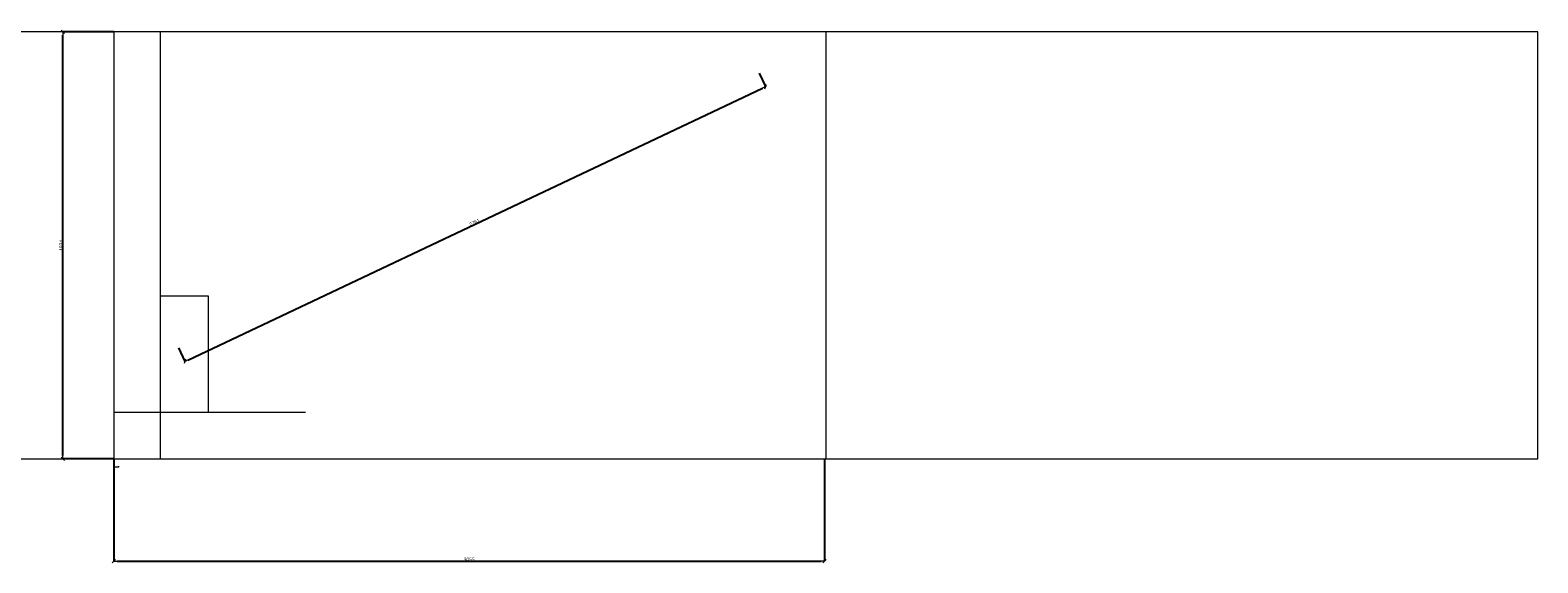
# Model space of a CAD drawing. Header units: metres. Extents: x 7506757 to 756746378, y 5735207 to 582114514.
# Tile 107 of 256: x 7737944 to 7802744, y 5735207 to 5758085. Entities that reach past the tile are written whole.
import ezdxf

# ---------------------------------------------------------------- set-up
doc = ezdxf.new("R2010")
doc.units = ezdxf.units.M
doc.header["$MEASUREMENT"] = 0
doc.header["$PDMODE"] = 2
doc.layers.get('0').update_dxf_attribs({"color": 250, "linetype": 'CONTINUOUS', "lineweight": 100, "plot": 0})
doc.layers.get('Defpoints').update_dxf_attribs({"linetype": 'CONTINUOUS'})
doc.layers.add('PWYMIAR', color=7, linetype='CONTINUOUS')
doc.layers.add('WYMIARY', color=8, linetype='CONTINUOUS', lineweight=13)
doc.styles.add('GENERATED_STYLE_1', font='arial.ttf')
doc.styles.get("Standard").update_dxf_attribs({"font": 'Simplex.SHX', "width": 0.75})
doc.dimstyles.new('GENERATED_STYLE__1', dxfattribs={"dimtxt": 150, "dimasz": 142.5, "dimexe": 0.18, "dimexo": 0, "dimgap": 0.09, "dimtad": 1, "dimdec": 0, "dimlfac": 0.1, "dimzin": 0, "dimdsep": 46, "dimtxsty": 'GENERATED_STYLE_1', "dimblk": 'ARROWHEAD_6', "dimblk1": 'ARROWHEAD_6', "dimblk2": 'ARROWHEAD_6', "dimcen": 0.09, "dimclrd": 251, "dimclre": 251, "dimclrt": 7, "dimazin": 0, "dimtfac": 1, "dimtdec": 4, "dimtmove": 0, "dimatfit": 3, "dimfxl": 0, "dimtolj": 1, "dimtzin": 0, "dimarcsym": 0})
doc.dimstyles.new('WEW', dxfattribs={"dimtxt": 2, "dimasz": 8, "dimexe": 10, "dimexo": 5, "dimgap": 4, "dimtad": 1, "dimdec": 0, "dimdsep": 46, "dimtxsty": 'Standard', "dimblk1": 'OBLIQUE', "dimblk2": 'OBLIQUE', "dimsah": 1, "dimcen": -5, "dimdle": 10, "dimclrd": 8, "dimclre": 8, "dimadec": 0, "dimazin": 0, "dimtfac": 1, "dimtdec": 0, "dimtmove": 2, "dimatfit": 3, "dimfxl": 0, "dimtolj": 1, "dimlwd": 9, "dimlwe": 9, "dimarcsym": 0})

# ---------------------------------------------------------------- blocks, each defined once
blk = doc.blocks.new('ARROWHEAD_6')
at = {"color": 0, "linetype": 'Continuous', "lineweight": 0}
for p, q in [((0, 0), (-1, 0)), ((-0.5, -0.5), (0.5, 0.5))]:
    blk.add_line(p, q, dxfattribs=at)
blk = doc.blocks.new('*D7014')
at = {"layer": 'Defpoints', "color": 0, "linetype": 'Continuous', "transparency": 16777216}
for p in [(7741537, 5739674), (7772089, 5739674), (7772089, 5735278)]:
    blk.add_point(p, dxfattribs=at)
at = {"layer": 'PWYMIAR', "color": 251, "linetype": 'Continuous', "lineweight": -2, "transparency": 16777216}
for p, q in [((7741537, 5739674), (7741537, 5735278)), ((7772089, 5739674), (7772089, 5735278)), ((7741679, 5735278), (7771946, 5735278))]:
    blk.add_line(p, q, dxfattribs=at)
at = {"layer": 'PWYMIAR', "color": 251, "linetype": 'Continuous', "lineweight": -2, "transparency": 16777216, "xscale": 142.5, "yscale": 142.5, "zscale": 142.5, "rotation": 180}
blk.add_blockref('ARROWHEAD_6', (7741537, 5735278), dxfattribs=at)
at = {"layer": 'PWYMIAR', "color": 251, "linetype": 'Continuous', "lineweight": -2, "transparency": 16777216, "xscale": 142.5, "yscale": 142.5, "zscale": 142.5}
blk.add_blockref('ARROWHEAD_6', (7772089, 5735278), dxfattribs=at)
at = {"layer": 'PWYMIAR', "color": 7, "linetype": 'Continuous', "lineweight": 13, "transparency": 16777216, "insert": (7756813, 5735355), "char_height": 150, "attachment_point": 5, "style": 'GENERATED_STYLE_1'}
blk.add_mtext('\\A1;3055', dxfattribs=at)
blk = doc.blocks.new('*D7015')
at = {"layer": 'Defpoints', "color": 0, "linetype": 'Continuous', "transparency": 16777216}
for p in [(7739355, 5758014), (7741537, 5758014), (7741537, 5739674)]:
    blk.add_point(p, dxfattribs=at)
at = {"layer": 'PWYMIAR', "color": 251, "linetype": 'Continuous', "lineweight": -2, "transparency": 16777216}
for p, q in [((7741537, 5758014), (7739355, 5758014)), ((7739355, 5739817), (7739355, 5757872)), ((7741537, 5739674), (7739355, 5739674))]:
    blk.add_line(p, q, dxfattribs=at)
at = {"layer": 'PWYMIAR', "color": 251, "linetype": 'Continuous', "lineweight": -2, "transparency": 16777216, "xscale": 142.5, "yscale": 142.5, "zscale": 142.5}
for p, rotation in [((7739355, 5758014), 90), ((7739355, 5739674), 270)]:
    blk.add_blockref('ARROWHEAD_6', p, dxfattribs=dict(at, rotation=rotation))
at = {"layer": 'PWYMIAR', "color": 7, "linetype": 'Continuous', "lineweight": 13, "transparency": 16777216, "insert": (7739278, 5748844), "char_height": 150, "attachment_point": 5, "rotation": 90, "style": 'GENERATED_STYLE_1'}
blk.add_mtext('\\A1;1834', dxfattribs=at)
blk = doc.blocks.new('_Oblique')
at = {"color": 0, "linetype": 'ByBlock', "lineweight": -2}
blk.add_line((-0.5, -0.5), (0.5, 0.5), dxfattribs=at)
blk = doc.blocks.new('*D7016')
at = {"layer": 'Defpoints', "color": 0, "linetype": 'ByBlock', "transparency": 16777216}
for p in [(7741537, 5739674), (7741737, 5739674), (7741737, 5739324)]:
    blk.add_point(p, dxfattribs=at)
at = {"layer": 'WYMIARY', "color": 8, "lineweight": 9, "transparency": 16777216}
for p, q in [((7741527, 5739324), (7741747, 5739324)), ((7741537, 5739356), (7741537, 5739314)), ((7741737, 5739356), (7741737, 5739314))]:
    blk.add_line(p, q, dxfattribs=at)
at = {"layer": 'WYMIARY', "color": 8, "linetype": 'ByBlock', "lineweight": 9, "transparency": 16777216, "xscale": 8, "yscale": 8, "zscale": 8, "rotation": 180}
blk.add_blockref('_Oblique', (7741537, 5739324), dxfattribs=at)
at = {"layer": 'WYMIARY', "color": 8, "linetype": 'ByBlock', "lineweight": 9, "transparency": 16777216, "xscale": 8, "yscale": 8, "zscale": 8}
blk.add_blockref('_Oblique', (7741737, 5739324), dxfattribs=at)
at = {"layer": 'WYMIARY', "color": 0, "linetype": 'ByBlock', "transparency": 16777216, "insert": (7741637, 5739329), "char_height": 2, "attachment_point": 5}
blk.add_mtext('\\A1;200', dxfattribs=at)
blk = doc.blocks.new('*D7018')
at = {"layer": 'Defpoints', "color": 0, "linetype": 'Continuous', "transparency": 16777216}
for p in [(7769280, 5756240), (7769554, 5755660), (7744319, 5744437)]:
    blk.add_point(p, dxfattribs=at)
at = {"layer": 'PWYMIAR', "color": 251, "linetype": 'Continuous', "lineweight": -2, "transparency": 16777216}
for p, q in [((7769280, 5756240), (7769554, 5755660)), ((7744722, 5743918), (7769425, 5755600)), ((7744319, 5744437), (7744593, 5743857))]:
    blk.add_line(p, q, dxfattribs=at)
at = {"layer": 'PWYMIAR', "color": 251, "linetype": 'Continuous', "lineweight": -2, "transparency": 16777216, "xscale": 142.5, "yscale": 142.5, "zscale": 142.5}
for p, rotation in [((7769554, 5755660), 25.30723333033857), ((7744593, 5743858), 205.3072333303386)]:
    blk.add_blockref('ARROWHEAD_6', p, dxfattribs=dict(at, rotation=rotation))
at = {"layer": 'PWYMIAR', "color": 7, "linetype": 'Continuous', "lineweight": 13, "transparency": 16777216, "insert": (7757041, 5749828), "char_height": 150, "attachment_point": 5, "rotation": 25.30723, "style": 'GENERATED_STYLE_1'}
blk.add_mtext('\\A1;2761', dxfattribs=at)

msp = doc.modelspace()

# ---------------------------------------------------------------- linework, layer by layer
at = {"layer": 'WYMIARY', "linetype": 'ByBlock'}
for p, q in [((7802743.6, 5758014.1), (7710933.6, 5758014.1)), ((7741536.9, 5758014.1), (7741536.9, 5739674.1)), ((7743536.9, 5758014.1), (7743536.9, 5739674.1)), ((7772140.2, 5758014.1), (7772140.2, 5739674.1)), ((7802743.6, 5739674.1), (7802743.6, 5758014.1)), ((7741536.9, 5741674.1), (7749773.7, 5741674.1)), ((7710933.6, 5739674.1), (7756813.6, 5739674.1)), ((7742431.7, 5739674.1), (7749773.7, 5739674.1)), ((7756813.6, 5739674.1), (7787363.6, 5739674.1)), ((7787363.6, 5739674.1), (7802743.6, 5739674.1))]:
    msp.add_line(p, q, dxfattribs=at)
msp.add_lwpolyline([(7743536.9, 5741674.1), (7745607.3, 5741674.1), (7745607.3, 5746654.2), (7743536.9, 5746654.2)], close=True, dxfattribs=at)
for p in [(7741536.9, 5758014.1), (7772140.2, 5758014.1)]:
    msp.add_point(p, dxfattribs=at)

# ---------------------------------------------------------------- dimensions: what is measured, and where the dimension line sits
at = {"layer": 'PWYMIAR', "color": 251, "linetype": 'Continuous', "lineweight": 13}
dim = msp.add_linear_dim(base=(7739355, 5758014.1), p1=(7741536.9, 5739674.1), p2=(7741536.9, 5758014.1), angle=90, dimstyle='GENERATED_STYLE__1', dxfattribs=at)
dim.commit()
dim.dimension.update_dxf_attribs({"geometry": '*D7015', "text_midpoint": (7739278.3, 5748844.1)})
dim = msp.add_aligned_dim(p1=(7744319, 5744437), p2=(7769280.2, 5756240), distance=-641, dimstyle='GENERATED_STYLE__1', dxfattribs=at)
dim.commit()
dim.dimension.update_dxf_attribs({"geometry": '*D7018', "text_midpoint": (7757040.8, 5749828.3)})
dim = msp.add_linear_dim(base=(7772088.6, 5735278.3), p1=(7741536.9, 5739674.1), p2=(7772088.6, 5739674.1), dimstyle='GENERATED_STYLE__1', dxfattribs=at)
dim.commit()
dim.dimension.update_dxf_attribs({"geometry": '*D7014', "text_midpoint": (7756812.7, 5735355)})
at = {"layer": 'WYMIARY', "linetype": 'ByBlock'}
dim = msp.add_linear_dim(base=(7741736.9, 5739324.5), p1=(7741536.9, 5739674.1), p2=(7741736.9, 5739674.1), dimstyle='WEW', override={"dimfxl": 31.25, "dimfxlon": 1}, dxfattribs=at)
dim.commit()
dim.dimension.update_dxf_attribs({"geometry": '*D7016', "text_midpoint": (7741636.9, 5739329.5)})

doc.saveas('drawing.dxf')
